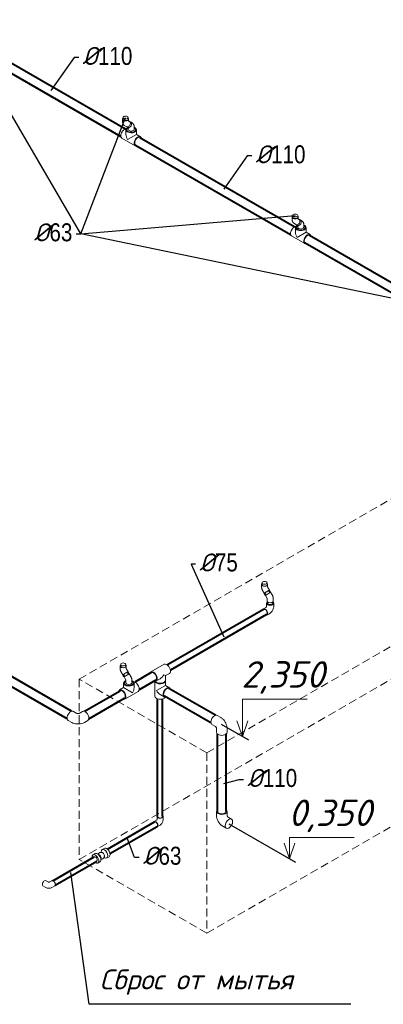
# Model space of a CAD drawing. Extents: x 4114239 to 5838486, y 780458 to 1383318.
# Tile 46 of 231: x 4355033 to 4359580, y 1017507 to 1029825. Entities that reach past the tile are written whole.
import ezdxf
from ezdxf.enums import TextEntityAlignment as Align

# ---------------------------------------------------------------- set-up
doc = ezdxf.new("R2010")
doc.units = 0
doc.header["$MEASUREMENT"] = 0
doc.linetypes.add('DASHED', pattern=[0.75, 0.5, -0.25])
doc.layers.add('02', color=7, linetype='Continuous')
for name, color, linetype, lineweight in [('1', 7, 'Continuous', 50), ('Линия', 7, 'Continuous', 35), ('Основные', 160, 'Continuous', 40)]:
    doc.layers.add(name, color=color, linetype=linetype, lineweight=lineweight)
doc.styles.add('GOST_P', font='isocpeui.ttf')
doc.styles.add('ГОСТ 250', font='isocpeui.ttf', dxfattribs={"height": 300})

msp = doc.modelspace()

# ---------------------------------------------------------------- linework, layer by layer
at = {"color": 0, "linetype": 'Continuous', "lineweight": 40, "extrusion": (-5.55112e-17, 0.816497, 0.57735)}
for p, q in [((4354415.8483, 1029577.5502), (4356353.9205, 1028458.6037)), ((4354360.8483, 1029482.2874), (4356298.9205, 1028363.3409)), ((4356537.1687, 1028352.8053), (4358475.2408, 1027233.8588)), ((4356482.1687, 1028257.5425), (4358420.2408, 1027138.596)), ((4358658.489, 1027128.0604), (4360596.5612, 1026009.1139)), ((4358603.489, 1027032.7976, 0), (4360541.5612, 1025913.8511)), ((4358165.631, 1022658.1132), (4358150.0029, 1022685.0196)), ((4358111.0712, 1022626.6131), (4358095.5257, 1022653.3774, 0)), ((4358083.6838, 1022447.3757), (4356879.9568, 1021752.4036)), ((4358121.1838, 1022382.4238), (4356917.4568, 1021687.4517)), ((4355682.3684, 1021173.3336), (4354134.8043, 1022066.8201)), ((4355627.3684, 1021078.0708, 0), (4354079.8043, 1021971.5573, 0)), ((4356343.3043, 1021605.9924), (4356327.7587, 1021632.7567, 0)), ((4356397.8641, 1021637.4925), (4356382.236, 1021664.3989)), ((4356678.8924, 1021656.5263), (4356470.6867, 1021536.3186, 0)), ((4356733.8924, 1021561.2635), (4356525.6867, 1021441.0558)), ((4357480.2655, 1021122.4194), (4356899.3554, 1021457.8081)), ((4355841.9782, 1021173.3336), (4356287.4385, 1021430.5203)), ((4355896.9782, 1021078.0708), (4356342.4385, 1021335.2575)), ((4356757.6239, 1019855.1095), (4356757.6239, 1021329.2554, 0)), ((4356820.6239, 1019855.1095), (4356820.6239, 1021329.2554)), ((4357425.2655, 1021027.1566), (4356844.3554, 1021362.5453)), ((4357505.0704, 1019920.8522), (4357505.0704, 1020888.9305)), ((4357615.0704, 1019920.8522), (4357615.0704, 1020888.9305)), ((4356129.8922, 1019447.8415), (4356718.7853, 1019787.839)), ((4356161.3922, 1019393.2819), (4356750.2853, 1019733.2794)), ((4355446.8201, 1019053.4696), (4355964.352, 1019352.2668)), ((4355478.3201, 1018998.91), (4355995.852, 1019297.7072))]:
    msp.add_line(p, q, dxfattribs=at)
for p, q in [((4355795.5072, 1027144.3147), (4356357.0917, 1028600.6228)), ((4355795.5072, 1027144.3147), (4358478.412, 1027375.878)), ((4360599.7324, 1026151.1331), (4355795.5072, 1027144.3147)), ((4359172.1437, 1017507.0094), (4355900.1902, 1017507.0094))]:
    msp.add_line(p, q)
at = {"color": 0, "linetype": 'Continuous', "lineweight": 0, "extrusion": (-5.55112e-17, 0.816497, 0.57735)}
for p, q in [((4356325.5917, 1028600.6228), (4356325.5917, 1028581.0269)), ((4356388.5917, 1028600.6228), (4356388.5917, 1028581.1094)), ((4356319.092, 1028549.851), (4356318.9706, 1028580.8075, 0)), ((4356346.4369, 1028499.353), (4356365.5225, 1028488.5321)), ((4356399.9372, 1028469.0215), (4356380.9372, 1028479.9912)), ((4356383.8248, 1028485.6274), (4356384.2438, 1028485.3898)), ((4356388.9372, 1028475.3724), (4356388.9372, 1028453.2209)), ((4356395.0914, 1028550.149), (4356394.97, 1028581.1055)), ((4356395.0561, 1028559.1529, 0), (4356403.0064, 1028554.6453)), ((4356414.897, 1028540.4317), (4356415.4589, 1028540.1132, 0)), ((4356437.9372, 1028534.8395), (4356418.9372, 1028545.8091)), ((4356464.9372, 1028484.2478), (4356464.9372, 1028453.2209)), ((4356311.4557, 1028343.9793), (4356476.9187, 1028248.4492)), ((4356361.4372, 1028448.4691), (4356361.4372, 1028390.7554)), ((4356492.4372, 1028390.7554), (4356380.6217, 1028326.1987)), ((4356492.4372, 1028448.4691), (4356492.4372, 1028390.7554)), ((4356492.4372, 1028390.7554), (4356542.4187, 1028361.8986)), ((4358440.4123, 1027325.1062), (4358440.2909, 1027356.0626)), ((4358446.912, 1027375.878), (4358446.912, 1027356.282)), ((4358509.912, 1027375.878), (4358509.912, 1027356.3645, 0)), ((4358516.4117, 1027325.4042), (4358516.2904, 1027356.3606)), ((4358467.7573, 1027274.6081), (4358486.8429, 1027263.7872)), ((4358521.2575, 1027244.2767), (4358502.2575, 1027255.2463)), ((4358505.1452, 1027260.8825), (4358505.5641, 1027260.6449)), ((4358510.2575, 1027250.6275), (4358510.2575, 1027228.476)), ((4358516.3764, 1027334.408), (4358524.3268, 1027329.9004)), ((4358536.2173, 1027315.6869), (4358536.7792, 1027315.3683)), ((4358559.2575, 1027310.0946), (4358540.2575, 1027321.0643)), ((4358586.2575, 1027259.5029), (4358586.2575, 1027228.476)), ((4358432.776, 1027119.2345), (4358598.239, 1027023.7044)), ((4358482.7575, 1027223.7242), (4358482.7575, 1027166.0105)), ((4358613.7575, 1027166.0105), (4358501.942, 1027101.4538)), ((4358613.7575, 1027223.7242), (4358613.7575, 1027166.0105)), ((4358613.7575, 1027166.0105), (4358663.739, 1027137.1537, 0)), ((4358057.4704, 1022759.9346), (4358057.5918, 1022728.838)), ((4358064.0915, 1022760.0132), (4358064.0915, 1022779.6091)), ((4358089.905, 1022650.1128), (4358070.8194, 1022682.9718)), ((4358127.0915, 1022760.0957), (4358127.0915, 1022779.6091)), ((4358133.4698, 1022760.2313), (4358133.5912, 1022729.1346)), ((4358155.6236, 1022688.2843), (4358136.538, 1022721.1434)), ((4358105.528, 1022623.4127), (4358171.3459, 1022661.4127)), ((4358105.528, 1022623.4127), (4358124.528, 1022590.5038)), ((4358127.437, 1022551.5566), (4358127.437, 1022582.5688)), ((4358171.3459, 1022661.4127), (4358190.3459, 1022628.5038)), ((4358203.437, 1022551.5566), (4358203.437, 1022582.5834)), ((4358079.9338, 1022453.8709), (4358111.0464, 1022471.8338)), ((4358120.437, 1022524.0245), (4358120.437, 1022488.0986)), ((4358133.937, 1022539.2853), (4358133.937, 1022528.0253)), ((4358196.937, 1022539.2853), (4358196.937, 1022528.0253, 0)), ((4358210.437, 1022524.0245), (4358210.437, 1022488.0986)), ((4358124.9338, 1022375.9286), (4358156.0464, 1022393.8915)), ((4356289.7034, 1021739.3139), (4356289.8248, 1021708.2173, 0)), ((4356296.3245, 1021739.3925), (4356296.3245, 1021758.9884)), ((4356359.3245, 1021739.4749), (4356359.3245, 1021758.9884)), ((4356365.7029, 1021739.6105), (4356365.8242, 1021708.5139)), ((4356387.8566, 1021667.6636), (4356368.771, 1021700.5226)), ((4356673.6424, 1021665.6195), (4356839.1054, 1021761.1496)), ((4356322.138, 1021629.492), (4356303.0524, 1021662.3511)), ((4356337.761, 1021602.792), (4356403.579, 1021640.792)), ((4356337.761, 1021602.792), (4356356.761, 1021569.883)), ((4356359.67, 1021530.9358), (4356359.67, 1021561.9481)), ((4356403.579, 1021640.792), (4356422.579, 1021607.883)), ((4356435.67, 1021530.9358), (4356435.67, 1021561.9627)), ((4356739.1424, 1021552.1702), (4356789.1239, 1021581.027)), ((4356854.6239, 1021618.8435), (4356835.4394, 1021629.9197)), ((4356854.6239, 1021618.8435), (4356904.6054, 1021647.7003)), ((4356854.6239, 1021618.8435), (4356854.6239, 1021561.1298)), ((4356282.1885, 1021439.6135), (4356332.17, 1021468.4703)), ((4356332.17, 1021468.4703), (4356332.17, 1021526.184, 0)), ((4356332.17, 1021468.4703), (4356443.9855, 1021403.9136)), ((4356463.17, 1021468.4703), (4356463.17, 1021526.184)), ((4356723.6239, 1021549.3049), (4356723.6239, 1021362.4116)), ((4356854.6239, 1021495.7582, 0), (4356742.8084, 1021431.2015)), ((4356854.6239, 1021553.4718), (4356854.6239, 1021495.7582)), ((4356854.6239, 1021495.7582), (4356904.6054, 1021466.9013)), ((4356347.6885, 1021326.1642), (4356513.1515, 1021421.6943)), ((4356789.1239, 1021382.3088), (4356839.1054, 1021353.452)), ((4355705.4035, 1021172.1586), (4355748.4975, 1021147.2783)), ((4355818.943, 1021172.1586), (4355775.8491, 1021147.2783)), ((4357503.3007, 1021121.2444), (4357546.4342, 1021096.3413)), ((4355639.9035, 1021058.7093), (4355683.0371, 1021033.8061)), ((4355884.443, 1021058.7093), (4355841.3095, 1021033.8061)), ((4357437.8007, 1021007.7951), (4357480.8946, 1020982.9148)), ((4357494.5704, 1020909.4671, 0), (4357494.5704, 1020959.2276)), ((4357625.5704, 1020909.4671), (4357625.5704, 1020959.2734)), ((4356751.1239, 1019855.1095), (4356751.1239, 1019824.0826)), ((4356827.1239, 1019855.1095), (4356827.1239, 1019824.0826)), ((4357494.5704, 1019920.8522), (4357494.5704, 1019871.0459)), ((4357625.5704, 1019920.8522), (4357625.5704, 1019871.0459)), ((4357682.3402, 1019822.5242), (4357639.2066, 1019847.4273)), ((4356715.5353, 1019793.4682), (4356742.4053, 1019808.9816)), ((4356753.5353, 1019727.6502), (4356780.4053, 1019743.1637)), ((4357616.8402, 1019709.0749), (4357573.7066, 1019733.978)), ((4355976.9721, 1019392.4619), (4355950.102, 1019376.9485)), ((4356028.1939, 1019377.6428), (4356006.2822, 1019389.882)), ((4356050.713, 1019408.181), (4356050.8183, 1019415.595)), ((4356090.1092, 1019457.7817), (4356063.2391, 1019442.2682)), ((4356072.0289, 1019402.1407), (4356072.0284, 1019402.141)), ((4356087.4556, 1019344.5409), (4356093.929, 1019340.9251, 0)), ((4356092.8825, 1019366.0211), (4356092.8826, 1019366.0205)), ((4356150.1092, 1019353.8586), (4356123.2391, 1019338.3452)), ((4356036.9721, 1019288.5389, 0), (4356010.102, 1019273.0255)), ((4356049.7492, 1019340.3078), (4356049.3929, 1019315.2121)), ((4355323.7657, 1018987.1452), (4355350.6357, 1018971.6318, 0)), ((4355361.7657, 1019052.9632), (4355388.6303, 1019037.4529)), ((4355432.9429, 1019052.9632), (4355406.0783, 1019037.4529)), ((4355470.9429, 1018987.1452), (4355444.0729, 1018971.6318))]:
    msp.add_line(p, q, dxfattribs=at)
at = {"linetype": 'DASHED', "lineweight": 9, "ltscale": 200, "extrusion": (-5.55112e-17, 0.816497, 0.57735)}
for p, q in [((4355776.4437, 1021575.543, 0), (4362521.4981, 1025469.802)), ((4357372.7203, 1020653.9323, 0), (4364117.7748, 1024548.1913)), ((4355776.4437, 1019320.5834, 0), (4362521.4981, 1023214.8424)), ((4357372.7203, 1018398.9726, 0), (4364117.7748, 1022293.2316)), ((4357372.7203, 1020653.9323, 0), (4355776.4437, 1021575.543)), ((4357372.7203, 1018398.9726, 0), (4355776.4437, 1019320.5834))]:
    msp.add_line(p, q, dxfattribs=at)
at = {"linetype": 'DASHED', "lineweight": 9, "ltscale": 200}
for p, q in [((4355776.4437, 1021575.543), (4355776.4437, 1019320.5834)), ((4357372.7203, 1020653.9323, 0), (4357372.7203, 1018398.9726, 0))]:
    msp.add_line(p, q, dxfattribs=at)
at = {"color": 7, "lineweight": 25, "ltscale": 1000, "extrusion": (-5.55112e-17, 0.816497, 0.57735)}
for p, q in [((4357554.2765, 1021011.3379, 0), (4357892.4927, 1020816.0687, 0)), ((4357649.5902, 1019765.7995), (4358482.6682, 1019284.8217))]:
    msp.add_line(p, q, dxfattribs=at)
at = {"color": 7, "lineweight": 25, "ltscale": 1000}
for points in [[(4355737.8467, 1027144.3147), (4355795.5072, 1027144.3147), (4354235.7713, 1029825.3677)], [(4355771.0454, 1029350.7768), (4355713.3849, 1029350.7768), (4355421.9635, 1028937.6487)], [(4357935.9515, 1028120.1584), (4357878.291, 1028120.1584), (4357586.8695, 1027707.0302)], [(4357232.9503, 1023013.9073), (4357175.2899, 1023013.9073), (4357583.813, 1022104.1923)], [(4357831.8393, 1020317.3952), (4357774.1788, 1020317.3952), (4357580.1551, 1020266.3986)], [(4356527.4737, 1019344.5761), (4356469.8132, 1019344.5761), (4356381.7907, 1019575.6293)]]:
    msp.add_lwpolyline(points, dxfattribs=at)
at = {"color": 0, "linetype": 'Continuous', "lineweight": 0}
for centre, major_axis, ratio, start_param, end_param in [((4356356.9703, 1028580.9565, 0), (37.9997, 0.149), 0.5799524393, 2.5400660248, 6.8687416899), ((4356344.2057, 1028400.704), (-32.75, -56.7247), 0.5773502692, 3.4652748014, 6.2831853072), ((4356357.0917, 1028581.0269), (-31.5, 0), 0.5773502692, 0, 0.7853981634), ((4356357.0917, 1028581.0269), (-31.5, 0), 0.5773502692, 0.7853981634, 2.3534697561), ((4356426.9372, 1028448.4691), (65.5, 0), 0.5773502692, 2.2632415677, 5.4977871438), ((4356384.2645, 1028521.5887), (-18.7419, -33.0566), 0.8164882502, 0, 3.1415926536), ((4356426.9372, 1028448.4691), (-55, 0), 0.5773502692, 5.4977871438, 10.2328285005), ((4356399.9372, 1028512.9002), (-19, -32.909), 0.8164965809, 6.0061065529, 7.853981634), ((4356426.9372, 1028448.4691), (-55, 0), 0.5773502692, 5.4751347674, 5.4977871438), ((4356399.9372, 1028512.9002), (-19, -32.909), 0.8164965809, 1.5707963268, 3.4502855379), ((4356426.9372, 1028448.4691), (65.5, 0), 0.5773502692, 5.4977871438, 7.2350655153), ((4356426.9372, 1028352.939), (46.3155, -80.2208), 0.5773502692, 3.926990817, 4.7123889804), ((4356426.9372, 1028453.2209), (-38, 0), 0.5773502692, 0, 0.7853981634), ((4356426.9372, 1028453.2209), (-38, 0), 0.5773502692, 0.7853981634, 3.1415926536), ((4356509.6687, 1028305.1739), (-32.75, -56.7247), 0.5773502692, 2.5675170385, 6.8572609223), ((4356509.6687, 1028305.1739), (-27.5, -47.6314), 0.5773502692, 3.1415926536, 5.4977871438), ((4356509.6687, 1028305.1739), (-27.5, -47.6314), 0.5773502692, 5.4977871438, 6.2831853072), ((4358478.2906, 1027356.2116), (37.9997, 0.149), 0.5799524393, 2.5400660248, 6.8687416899), ((4358478.412, 1027356.282), (-31.5, 0), 0.5773502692, 0, 0.7853981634), ((4358465.526, 1027175.9591), (-32.75, -56.7247), 0.5773502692, 3.4652748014, 6.2831853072), ((4358478.412, 1027356.282), (-31.5, 0), 0.5773502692, 0.7853981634, 2.353469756), ((4358548.2575, 1027223.7242), (65.5, 0), 0.5773502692, 2.2632415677, 5.4977871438), ((4358505.5848, 1027296.8438), (-18.7419, -33.0566), 0.8164882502, 0, 3.1415926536), ((4358548.2575, 1027223.7242), (-55, 0), 0.5773502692, 5.4977871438, 10.2328285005), ((4358521.2575, 1027288.1553), (-19, -32.909), 0.8164965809, 6.0061065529, 7.853981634), ((4358548.2575, 1027223.7242), (-55, 0), 0.5773502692, 5.4751347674, 5.4977871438), ((4358548.2575, 1027228.476), (-38, 0), 0.5773502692, 0, 0.7853981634), ((4358548.2575, 1027228.476), (-38, 0), 0.5773502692, 0.7853981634, 3.1415926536), ((4358521.2575, 1027288.1553), (-19, -32.909), 0.8164965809, 1.5707963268, 3.4502855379), ((4358548.2575, 1027223.7242), (65.5, 0), 0.5773502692, 5.4977871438, 7.2350655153), ((4358548.2575, 1027128.1941), (46.3155, -80.2208), 0.5773502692, 3.926990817, 4.7123889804), ((4358630.989, 1027080.429), (-32.75, -56.7247), 0.5773502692, 2.5675170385, 6.8572609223), ((4358630.989, 1027080.429), (-27.5, -47.6314), 0.5773502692, 3.1415926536, 5.4977871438), ((4358630.989, 1027080.429), (-27.5, -47.6314), 0.5773502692, 5.4977871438, 6.2831853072), ((4358095.4701, 1022760.0829), (37.9997, 0.1483), 0.5747363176, 2.5400966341, 5.4955386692), ((4358095.5915, 1022760.0132), (-31.5, 0), 0.5773502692, 0, 0.7826734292), ((4358122.7643, 1022669.1985), (-32.8593, -19.0858), 0.0036883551, 2.5480194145, 5.6677007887), ((4358122.7643, 1022669.1985), (-27.2386, -15.8211), 0.003688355, 3.1415926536, 5.6677007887), ((4358095.4701, 1022760.0829), (37.9997, 0.1483), 0.5747363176, 5.4955386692, 6.8687722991), ((4358122.7643, 1022669.1985), (-32.8593, -19.0858), 0.0036883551, 5.6677007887, 6.8767585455), ((4358122.7643, 1022669.1985), (-27.2386, -15.8211), 0.003688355, 5.6677007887, 6.2831853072), ((4358165.437, 1022551.5566), (38, 0), 0.5773502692, 3.1415926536, 6.2831853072), ((4358102.4338, 1022414.8997), (22.5, -38.9711), 0.5773502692, 5.6974997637, 10.0104635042), ((4358102.4338, 1022414.8997), (-18.75, 32.476), 0.5773502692, 3.1415926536, 6.2831853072), ((4358165.437, 1022524.0245), (-45, 0), 0.5773502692, 5.5553852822, 10.1525779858), ((4358165.437, 1022524.0245), (37.5, 0), 0.5773502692, 2.5680795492, 6.8566984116), ((4358165.437, 1022528.0253), (31.5, 0), 0.5773502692, 3.1415926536, 6.2831853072), ((4356327.7032, 1021739.4622), (37.9997, 0.1483), 0.5747363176, 2.540096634, 5.4955386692), ((4356327.8245, 1021739.3925), (-31.5, 0), 0.5773502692, 0, 0.7826734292), ((4356327.7032, 1021739.4622), (37.9997, 0.1483), 0.5747363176, 5.4955386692, 6.8687722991), ((4356871.8554, 1021704.425), (-32.75, 56.7247), 0.5773502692, 5.4977871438, 6.2831853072), ((4356871.8554, 1021704.425), (-32.75, 56.7247), 0.5773502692, 3.1415926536, 5.4977871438), ((4356354.9973, 1021648.5778), (-32.8593, -19.0858), 0.0036883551, 5.6677007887, 6.8767585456), ((4356354.9973, 1021648.5778), (-27.2386, -15.8211), 0.003688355, 5.6677007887, 6.2831853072), ((4356354.9973, 1021648.5778), (-32.8593, -19.0858), 0.0036883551, 2.5480194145, 5.6677007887), ((4356354.9973, 1021648.5778), (-27.2386, -15.8211), 0.003688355, 3.1415926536, 5.6677007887), ((4356706.3924, 1021608.8949), (-32.75, 56.7247), 0.5773502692, 5.4977871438, 6.8572609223), ((4356706.3924, 1021608.8949), (-27.5, 47.6314), 0.5773502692, 3.1415926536, 6.2831853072), ((4356706.3924, 1021608.8949), (-32.75, 56.7247), 0.5773502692, 2.5675170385, 5.4977871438), ((4356789.1239, 1021656.6599), (46.3155, 80.2208), 0.5773502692, 3.926990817, 4.7123889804), ((4356314.9385, 1021382.8889), (32.75, -56.7247), 0.5773502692, 5.7091096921, 9.9988535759), ((4356397.67, 1021526.184), (-65.5, 0), 0.5773502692, 5.3313050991, 7.0685834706), ((4356397.67, 1021526.184), (-55, 0), 0.5773502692, 5.4977871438, 10.2328285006), ((4356397.67, 1021526.184), (-65.5, 0), 0.5773502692, 0.7853981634, 4.0934728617), ((4356397.67, 1021526.184), (-55, 0), 0.5773502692, 5.4751347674, 5.4977871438), ((4356397.67, 1021530.9358), (38, 0), 0.5773502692, 3.1415926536, 6.2831853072), ((4356397.67, 1021430.6539), (-46.3155, -80.2208), 0.5773502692, 1.5707963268, 2.3561944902), ((4356480.4015, 1021478.419), (32.75, -56.7247), 0.5773502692, 0, 2.8179105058), ((4356789.1239, 1021553.4718), (-65.5, 0), 0.5773502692, 0.1115853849, 3.2430186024), ((4356789.1239, 1021561.1298), (-65.5, 0), 0.5773502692, 0.3236821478, 0.7853981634), ((4356789.1239, 1021561.1298), (-65.5, 0), 0.5773502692, 0.7853981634, 3.1415926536), ((4356789.1239, 1021553.4718), (-55, 0), 0.5773502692, 0.8429301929, 2.2986624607), ((4356871.8554, 1021410.1767), (32.75, 56.7247), 0.5773502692, 0.7853981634, 3.7156682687), ((4356871.8554, 1021410.1767), (27.5, 47.6314), 0.5773502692, 0, 3.1415926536), ((4356871.8554, 1021410.1767), (32.75, 56.7247), 0.5773502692, 5.7091096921, 7.0685834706), ((4356314.9385, 1021382.8889), (27.5, -47.6314), 0.5773502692, 0.7853981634, 3.1415926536), ((4356314.9385, 1021382.8889), (27.5, -47.6314), 0.5773502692, 0, 0.7853981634), ((4356789.1239, 1021362.4116), (-65.5, 0), 0.5773502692, 0, 2.8179105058), ((4356789.1239, 1021457.9417), (-46.3155, 80.2208), 0.5773502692, 1.5707963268, 2.3561944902), ((4355672.6535, 1021115.4339), (32.75, 56.7247), 0.5773502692, 0, 3.1415926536), ((4355851.693, 1021115.4339), (32.75, -56.7247), 0.5773502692, 0.7853981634, 3.1415926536), ((4355851.693, 1021115.4339), (32.75, -56.7247), 0.5773502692, 0, 0.7853981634), ((4357470.5507, 1021064.5198, 0), (32.75, 56.7247), 0.5773502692, 0, 3.1415926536), ((4357560.0704, 1020909.4671, 0), (65.5, 0), 0.5773502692, 3.1415926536, 6.2831853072), ((4356789.1239, 1019855.1095), (-38, 0), 0.5773502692, 5.6896120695, 7.0685834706), ((4356789.1239, 1019855.1095), (-31.5, 0), 0.5773502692, 0, 0.7853981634), ((4356789.1239, 1019855.1095), (-38, 0), 0.5773502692, 0.7853981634, 3.7351658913), ((4356789.1239, 1019855.1095), (-31.5, 0), 0.5773502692, 0.7853981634, 3.1415926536), ((4357560.0704, 1019920.8522), (-65.5, 0), 0.5773502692, 5.7091096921, 7.0685834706), ((4357560.0704, 1019920.8522), (-55, 0), 0.5773502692, 0, 0.7853981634), ((4357560.0704, 1019920.8522), (-65.5, 0), 0.5773502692, 0.7853981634, 3.7156682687), ((4357560.0704, 1019920.8522), (-55, 0), 0.5773502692, 0.7853981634, 3.1415926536), ((4356734.5353, 1019760.5592), (19, -32.909), 0.5773502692, 5.6896120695, 10.0183511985), ((4356734.5353, 1019760.5592), (-15.75, 27.2798), 0.5773502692, 3.1415926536, 6.2831853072), ((4356120.1092, 1019405.8201), (30, -51.9615), 0.5773502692, 0, 3.1415926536), ((4355980.102, 1019324.987), (30, -51.9615), 0.5773502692, 5.4977871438, 10.4428591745), ((4355980.102, 1019324.987), (-15.75, 27.2798), 0.5773502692, 3.1415926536, 6.2831853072), ((4356006.9721, 1019340.5004), (30, -51.9615), 0.5773502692, 0, 3.1415926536), ((4356028.5388, 1019352.952), (15, -25.9808), 0.5773502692, 0.7691362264, 2.3724564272), ((4356093.2391, 1019390.3067), (30, -51.9615), 0.5773502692, 5.5140490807, 10.1939141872), ((4356071.6723, 1019377.8551), (15, -25.9808), 0.5773502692, 0.8022063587, 2.3393862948), ((4355980.102, 1019324.987), (30, -51.9615), 0.5773502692, 5.2651040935, 5.4977871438), ((4355342.7657, 1019020.0542), (-19, -32.909), 0.5773502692, 3.1415926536, 6.2831853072), ((4355451.9429, 1019020.0542), (19, -32.909), 0.5773502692, 0.7853981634, 3.1415926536), ((4355451.9429, 1019020.0542), (19, -32.909), 0.5773502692, 0, 0.7853981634)]:
    msp.add_ellipse(centre, major_axis=major_axis, ratio=ratio, start_param=start_param, end_param=end_param, dxfattribs=at)
for centre, major_axis in [((4356357.0917, 1028600.6228), (-31.5, 0)), ((4358478.412, 1027375.878), (-31.5, 0)), ((4358095.5915, 1022779.6091), (-31.5, 0)), ((4356327.8245, 1021758.9884), (-31.5, 0)), ((4357649.5902, 1019765.7995), (-32.75, -56.7247))]:
    msp.add_ellipse(centre, major_axis=major_axis, ratio=0.5773502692, dxfattribs=at)
for points, knots in [([(4356319.092, 1028549.851), (4356319.1052, 1028546.4725), (4356319.347, 1028543.0219), (4356320.4296, 1028535.9786), (4356321.2709, 1028532.3832), (4356323.7552, 1028525.1224, 0), (4356325.4026, 1028521.4536), (4356329.7071, 1028514.2917), (4356332.3729, 1028510.8007), (4356338.7302, 1028504.4628, 0), (4356342.4233, 1028501.6285), (4356346.4369, 1028499.353)], [3.14610996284, 3.14610996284, 3.14610996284, 3.14610996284, 3.30318959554, 3.30318959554, 3.46026922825, 3.46026922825, 3.61734886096, 3.61734886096, 3.77442849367, 3.77442849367, 3.93150812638, 3.93150812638, 3.93150812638, 3.93150812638]), ([(4356437.9372, 1028534.8395), (4356441.9329, 1028532.5325), (4356445.6001, 1028529.6717), (4356451.8999, 1028523.2966), (4356454.5346, 1028519.7946), (4356458.7817, 1028512.6218), (4356460.4026, 1028508.9528), (4356462.8408, 1028501.6955), (4356463.6622, 1028498.1038), (4356464.7102, 1028491.0685), (4356464.9372, 1028487.6222), (4356464.9372, 1028484.2478)], [5.49778714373, 5.49778714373, 5.49778714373, 5.49778714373, 5.65486677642, 5.65486677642, 5.81194640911, 5.81194640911, 5.9690260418, 5.9690260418, 6.12610567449, 6.12610567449, 6.28318530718, 6.28318530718, 6.28318530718, 6.28318530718]), ([(4358440.4123, 1027325.1062), (4358440.4256, 1027321.7276), (4358440.6674, 1027318.277), (4358441.75, 1027311.2338), (4358442.5912, 1027307.6383), (4358445.0756, 1027300.3775), (4358446.7229, 1027296.7088), (4358451.0275, 1027289.5469, 0), (4358453.6933, 1027286.0558), (4358460.0505, 1027279.7179, 0), (4358463.7437, 1027276.8837), (4358467.7573, 1027274.6081)], [3.14610996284, 3.14610996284, 3.14610996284, 3.14610996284, 3.30318959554, 3.30318959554, 3.46026922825, 3.46026922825, 3.61734886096, 3.61734886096, 3.77442849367, 3.77442849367, 3.93150812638, 3.93150812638, 3.93150812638, 3.93150812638]), ([(4358559.2575, 1027310.0946), (4358563.2533, 1027307.7876), (4358566.9204, 1027304.9269), (4358573.2202, 1027298.5517), (4358575.855, 1027295.0498), (4358580.102, 1027287.877), (4358581.7229, 1027284.208), (4358584.1612, 1027276.9507), (4358584.9825, 1027273.3589), (4358586.0305, 1027266.3237), (4358586.2575, 1027262.8774, 0), (4358586.2575, 1027259.5029)], [5.49778714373, 5.49778714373, 5.49778714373, 5.49778714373, 5.65486677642, 5.65486677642, 5.81194640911, 5.81194640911, 5.9690260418, 5.9690260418, 6.12610567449, 6.12610567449, 6.28318530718, 6.28318530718, 6.28318530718, 6.28318530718]), ([(4358070.8194, 1022682.9718), (4358069.2266, 1022685.7141), (4358067.7579, 1022688.5283), (4358065.0827, 1022694.2842), (4358063.8763, 1022697.2259), (4358061.7473, 1022703.2263), (4358060.8246, 1022706.2851), (4358059.2958, 1022712.5185), (4358058.6893, 1022715.6931), (4358057.8442, 1022722.1675), (4358057.6049, 1022725.4675), (4358057.5918, 1022728.838)], [5.49326983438, 5.49326983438, 5.49326983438, 5.49326983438, 5.65034946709, 5.65034946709, 5.8074290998, 5.8074290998, 5.96450873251, 5.96450873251, 6.12158836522, 6.12158836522, 6.27866799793, 6.27866799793, 6.27866799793, 6.27866799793]), ([(4358136.538, 1022721.1434), (4358136.0991, 1022721.8989), (4358135.6946, 1022722.6756), (4358134.9864, 1022724.1995), (4358134.6827, 1022724.9466), (4358134.1986, 1022726.3111), (4358134.0151, 1022726.9315), (4358133.7592, 1022727.9613, 0), (4358133.6823, 1022728.3792), (4358133.6006, 1022728.9512), (4358133.5921, 1022729.1193), (4358133.5912, 1022729.145)], [5.49326983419, 5.49326983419, 5.49326983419, 5.49326983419, 5.65034946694, 5.65034946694, 5.80742909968, 5.80742909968, 5.96002260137, 5.96002260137, 6.10540145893, 6.10540145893, 6.24215385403, 6.24215385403, 6.24215385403, 6.24215385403]), ([(4358127.4371, 1022582.5639), (4358127.4371, 1022582.5639), (4358127.4334, 1022582.6806), (4358127.3777, 1022583.1346), (4358127.3178, 1022583.505), (4358127.1073, 1022584.4282), (4358126.9562, 1022584.9827), (4358126.5461, 1022586.2291), (4358126.2827, 1022586.9258), (4358125.6445, 1022588.3966), (4358125.2654, 1022589.1727), (4358124.7428, 1022590.1269), (4358124.6365, 1022590.3159), (4358124.528, 1022590.5038)], [3.17035759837, 3.17035759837, 3.17035759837, 3.17035759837, 3.2929634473, 3.2929634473, 3.43585324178, 3.43585324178, 3.58020002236, 3.58020002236, 3.73091847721, 3.73091847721, 3.88799810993, 3.88799810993, 3.92699081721, 3.92699081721, 3.92699081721, 3.92699081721]), ([(4358203.437, 1022582.5834), (4358203.437, 1022585.9579), (4358203.2093, 1022589.2618), (4358202.3855, 1022595.7434), (4358201.7887, 1022598.9215), (4358200.2782, 1022605.1616), (4358199.3641, 1022608.2237), (4358197.2516, 1022614.2309), (4358196.0529, 1022617.176), (4358193.393, 1022622.9393), (4358191.9316, 1022625.7574), (4358190.3459, 1022628.5038)], [3.14159265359, 3.14159265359, 3.14159265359, 3.14159265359, 3.29867228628, 3.29867228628, 3.45575191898, 3.45575191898, 3.61283155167, 3.61283155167, 3.76991118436, 3.76991118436, 3.92699081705, 3.92699081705, 3.92699081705, 3.92699081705]), ([(4358111.0199, 1022471.8184), (4358111.0473, 1022471.8361), (4358111.1381, 1022471.8965), (4358111.488, 1022472.1603), (4358111.8093, 1022472.4219), (4358112.5824, 1022473.1384), (4358113.0347, 1022473.5938), (4358114.0139, 1022474.6866), (4358114.5431, 1022475.3305), (4358115.619, 1022476.7742, 0), (4358116.1655, 1022477.5797), (4358117.2073, 1022479.2792, 0), (4358117.701, 1022480.1749), (4358118.5739, 1022481.9457, 0), (4358118.9539, 1022482.8209), (4358119.5695, 1022484.4341), (4358119.8096, 1022485.1758), (4358120.1578, 1022486.4374), (4358120.2712, 1022486.9657), (4358120.4062, 1022487.749), (4358120.4296, 1022488.0102), (4358120.4362, 1022488.1142), (4358120.4367, 1022488.1231), (4358120.437, 1022488.1293)], [4.7705675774, 4.7705675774, 4.7705675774, 4.7705675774, 4.8641775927, 4.8641775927, 5.0062872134, 5.0062872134, 5.1489151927, 5.1489151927, 5.2971996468, 5.2971996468, 5.452171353, 5.452171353, 5.6110903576, 5.6110903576, 5.7688437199, 5.7688437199, 5.9208020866, 5.9208020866, 6.0657821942, 6.0657821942, 6.2072135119, 6.2072135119, 6.2250067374, 6.2250067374, 6.2250067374, 6.2250067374]), ([(4358156.0464, 1022393.8915), (4358162.9203, 1022397.8601), (4358168.9783, 1022402.5701), (4358179.8982, 1022412.9716), (4358184.7545, 1022418.6765), (4358193.3486, 1022430.8482), (4358197.0826, 1022437.3157), (4358203.3266, 1022450.8443), (4358205.839, 1022457.9023), (4358209.387, 1022472.56), (4358210.437, 1022480.1614), (4358210.437, 1022488.0986)], [4.7123889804, 4.7123889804, 4.7123889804, 4.7123889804, 5.0265482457, 5.0265482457, 5.3407075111, 5.3407075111, 5.6548667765, 5.6548667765, 5.9690260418, 5.9690260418, 6.2831853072, 6.2831853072, 6.2831853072, 6.2831853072]), ([(4356303.0524, 1021662.3511), (4356301.4596, 1021665.0934), (4356299.9909, 1021667.9076), (4356297.3158, 1021673.6635), (4356296.1093, 1021676.6051), (4356293.9804, 1021682.6056), (4356293.0577, 1021685.6643), (4356291.5289, 1021691.8977), (4356290.9224, 1021695.0724), (4356290.0772, 1021701.5468), (4356289.838, 1021704.8468), (4356289.8248, 1021708.2173)], [5.49326983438, 5.49326983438, 5.49326983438, 5.49326983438, 5.65034946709, 5.65034946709, 5.8074290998, 5.8074290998, 5.96450873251, 5.96450873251, 6.12158836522, 6.12158836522, 6.27866799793, 6.27866799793, 6.27866799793, 6.27866799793]), ([(4356368.771, 1021700.5226), (4356368.3322, 1021701.2782), (4356367.9277, 1021702.0549), (4356367.2195, 1021703.5787), (4356366.9158, 1021704.3259), (4356366.4317, 1021705.6904), (4356366.2481, 1021706.3107), (4356365.9923, 1021707.3405), (4356365.9153, 1021707.7585), (4356365.8337, 1021708.3305), (4356365.8251, 1021708.4985), (4356365.8242, 1021708.5243)], [5.49326983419, 5.49326983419, 5.49326983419, 5.49326983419, 5.65034946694, 5.65034946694, 5.80742909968, 5.80742909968, 5.96002260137, 5.96002260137, 6.10540145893, 6.10540145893, 6.24215385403, 6.24215385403, 6.24215385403, 6.24215385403]), ([(4356359.6702, 1021561.9431), (4356359.6702, 1021561.9431), (4356359.6665, 1021562.0599), (4356359.6107, 1021562.5139), (4356359.5508, 1021562.8842), (4356359.3404, 1021563.8074), (4356359.1892, 1021564.362), (4356358.7791, 1021565.6083), (4356358.5158, 1021566.3051), (4356357.8776, 1021567.7759, 0), (4356357.4985, 1021568.5519), (4356356.9758, 1021569.5061), (4356356.8695, 1021569.6952), (4356356.761, 1021569.883)], [3.17035759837, 3.17035759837, 3.17035759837, 3.17035759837, 3.2929634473, 3.2929634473, 3.43585324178, 3.43585324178, 3.58020002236, 3.58020002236, 3.73091847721, 3.73091847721, 3.88799810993, 3.88799810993, 3.92699081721, 3.92699081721, 3.92699081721, 3.92699081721]), ([(4356435.67, 1021561.9627), (4356435.67, 1021565.3372), (4356435.4424, 1021568.6411), (4356434.6186, 1021575.1227), (4356434.0218, 1021578.3008), (4356432.5113, 1021584.5409), (4356431.5972, 1021587.603, 0), (4356429.4846, 1021593.6102), (4356428.286, 1021596.5553), (4356425.626, 1021602.3186), (4356424.1646, 1021605.1367), (4356422.579, 1021607.883)], [3.14159265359, 3.14159265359, 3.14159265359, 3.14159265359, 3.29867228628, 3.29867228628, 3.45575191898, 3.45575191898, 3.61283155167, 3.61283155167, 3.76991118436, 3.76991118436, 3.92699081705, 3.92699081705, 3.92699081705, 3.92699081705]), ([(4355775.8627, 1021147.2854), (4355775.8627, 1021147.2854), (4355775.7151, 1021147.2078), (4355775.0833, 1021146.9398, 0), (4355774.5217, 1021146.7259), (4355773.0603, 1021146.2742, 0), (4355772.1598, 1021146.036), (4355770.0755, 1021145.5982), (4355768.8821, 1021145.4002), (4355766.2863, 1021145.0952), (4355764.8771, 1021144.9925), (4355761.9841, 1021144.9157), (4355760.4994, 1021144.9449), (4355757.6385, 1021145.132, 0), (4355756.2616, 1021145.2891), (4355753.7847, 1021145.6856), (4355752.6766, 1021145.9218), (4355750.835, 1021146.3995), (4355750.087, 1021146.6405), (4355749.0013, 1021147.0398), (4355748.6545, 1021147.2003), (4355748.5003, 1021147.2766), (4355748.4838, 1021147.2854), (4355748.4838, 1021147.2854)], [1.6098206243, 1.6098206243, 1.6098206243, 1.6098206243, 1.7226087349, 1.7226087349, 1.8646824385, 1.8646824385, 2.0072277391, 2.0072277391, 2.1553935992, 2.1553935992, 2.3102257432, 2.3102257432, 2.4690036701, 2.4690036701, 2.626633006, 2.626633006, 2.7784948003, 2.7784948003, 2.9234041, 2.9234041, 3.0647788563, 3.0647788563, 3.102568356, 3.102568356, 3.102568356, 3.102568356]), ([(4357546.4342, 1021096.3413), (4357556.4361, 1021090.5667, 0), (4357565.2506, 1021083.7136), (4357581.1386, 1021068.5797), (4357588.2041, 1021060.2795), (4357600.7079, 1021042.5706), (4357606.1405, 1021033.161), (4357615.225, 1021013.478), (4357618.8804, 1021003.209), (4357624.0428, 1020981.8826), (4357625.5704, 1020970.8226), (4357625.5704, 1020959.2734)], [1.5707963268, 1.5707963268, 1.5707963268, 1.5707963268, 1.8849555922, 1.8849555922, 2.1991148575, 2.1991148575, 2.5132741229, 2.5132741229, 2.8274333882, 2.8274333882, 3.1415926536, 3.1415926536, 3.1415926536, 3.1415926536]), ([(4355841.3095, 1021033.8061), (4355831.3076, 1021028.0315), (4355820.9654, 1021023.8245), (4355799.915, 1021017.632, 0), (4355789.1941, 1021015.6632), (4355767.6059, 1021013.6891), (4355756.7406, 1021013.6891), (4355735.1524, 1021015.6632), (4355724.4315, 1021017.632), (4355703.3811, 1021023.8245), (4355693.039, 1021028.0315, 0), (4355683.0371, 1021033.8061)], [1.5707963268, 1.5707963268, 1.5707963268, 1.5707963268, 1.8849555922, 1.8849555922, 2.1991148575, 2.1991148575, 2.5132741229, 2.5132741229, 2.8274333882, 2.8274333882, 3.1415926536, 3.1415926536, 3.1415926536, 3.1415926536]), ([(4357480.8817, 1020982.9231), (4357480.8817, 1020982.9231), (4357481.0227, 1020982.8341), (4357481.5707, 1020982.4209), (4357482.0368, 1020982.0415), (4357483.1586, 1020981.0017), (4357483.8151, 1020980.3409), (4357485.2365, 1020978.7548), (4357486.0046, 1020977.8203), (4357487.5667, 1020975.7248), (4357488.3602, 1020974.5557), (4357489.8732, 1020972.0887), (4357490.5903, 1020970.7884), (4357491.8587, 1020968.2172), (4357492.4111, 1020966.9461), (4357493.3062, 1020964.6029), (4357493.6557, 1020963.5251), (4357494.1627, 1020961.6914, 0), (4357494.328, 1020960.9231), (4357494.5251, 1020959.7832), (4357494.5595, 1020959.4026), (4357494.5705, 1020959.231), (4357494.5711, 1020959.2123), (4357494.5711, 1020959.2123)], [1.6098206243, 1.6098206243, 1.6098206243, 1.6098206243, 1.7226087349, 1.7226087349, 1.8646824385, 1.8646824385, 2.0072277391, 2.0072277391, 2.1553935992, 2.1553935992, 2.3102257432, 2.3102257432, 2.4690036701, 2.4690036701, 2.626633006, 2.626633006, 2.7784948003, 2.7784948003, 2.9234041, 2.9234041, 3.0647788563, 3.0647788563, 3.102568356, 3.102568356, 3.102568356, 3.102568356]), ([(4357494.5704, 1019871.0459), (4357494.5704, 1019859.4967), (4357496.0981, 1019848.4367), (4357501.2605, 1019827.1102), (4357504.9159, 1019816.8413), (4357514.0004, 1019797.1582), (4357519.433, 1019787.7487), (4357531.9367, 1019770.0397), (4357539.0022, 1019761.7396), (4357554.8903, 1019746.6057), (4357563.7047, 1019739.7526), (4357573.7066, 1019733.978)], [0, 0, 0, 0, 0.3141592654, 0.3141592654, 0.6283185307, 0.6283185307, 0.9424777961, 0.9424777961, 1.2566370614, 1.2566370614, 1.5707963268, 1.5707963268, 1.5707963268, 1.5707963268]), ([(4357625.5704, 1019871.0916), (4357625.5728, 1019871.0441), (4357625.5829, 1019870.8872, 0), (4357625.6601, 1019870.2592), (4357625.7557, 1019869.6659), (4357626.0952, 1019868.1745), (4357626.3393, 1019867.2755), (4357627.0022, 1019865.2515, 0), (4357627.4275, 1019864.119), (4357628.4612, 1019861.7185, 0), (4357629.0769, 1019860.4467), (4357630.4569, 1019857.9029), (4357631.2244, 1019856.6317), (4357632.817, 1019854.2477), (4357633.6415, 1019853.1338), (4357635.2233, 1019851.187), (4357635.9819, 1019850.3454), (4357637.3164, 1019848.9895), (4357637.8991, 1019848.4621), (4357638.7878, 1019847.7215), (4357639.1002, 1019847.5015), (4357639.2274, 1019847.4167), (4357639.2385, 1019847.4095), (4357639.2462, 1019847.4045)], [0.0589112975, 0.0589112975, 0.0589112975, 0.0589112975, 0.1518124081, 0.1518124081, 0.2938861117, 0.2938861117, 0.4364314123, 0.4364314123, 0.5845972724, 0.5845972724, 0.7394294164, 0.7394294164, 0.8982073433, 0.8982073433, 1.0558366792, 1.0558366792, 1.2076984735, 1.2076984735, 1.3526077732, 1.3526077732, 1.4939825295, 1.4939825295, 1.5118850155, 1.5118850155, 1.5118850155, 1.5118850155]), ([(4356751.1239, 1019824.0889), (4356751.1235, 1019824.0707), (4356751.1184, 1019823.9345), (4356751.0572, 1019823.4351), (4356750.9926, 1019823.0377), (4356750.768, 1019822.0543), (4356750.6068, 1019821.4654), (4356750.1698, 1019820.1444), (4356749.8891, 1019819.4067), (4356749.2075, 1019817.8488), (4356748.8015, 1019817.0262), (4356747.8953, 1019815.391), (4356747.3929, 1019814.5792), (4356746.3579, 1019813.0712), (4356745.8257, 1019812.3738), (4356744.8156, 1019811.1709), (4356744.3362, 1019810.6586), (4356743.5061, 1019809.8483), (4356743.15, 1019809.5409), (4356742.6246, 1019809.1242), (4356742.4505, 1019809.01), (4356742.4042, 1019808.9812), (4356742.4015, 1019808.9795), (4356742.3999, 1019808.9785, 0)], [0.0281507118, 0.0281507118, 0.0281507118, 0.0281507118, 0.1510691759, 0.1510691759, 0.2948637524, 0.2948637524, 0.4410610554, 0.4410610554, 0.5943383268, 0.5943383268, 0.755083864, 0.755083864, 0.9197464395, 0.9197464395, 1.0824726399, 1.0824726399, 1.2382530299, 1.2382530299, 1.3860236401, 1.3860236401, 1.5297246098, 1.5297246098, 1.5426456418, 1.5426456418, 1.5426456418, 1.5426456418]), ([(4356827.1239, 1019824.0826), (4356827.1239, 1019817.2847, 0), (4356826.2242, 1019810.7628), (4356823.177, 1019798.1743), (4356821.0175, 1019792.1063), (4356815.6477, 1019780.4717), (4356812.4354, 1019774.9079, 0), (4356805.0445, 1019764.4402), (4356800.8691, 1019759.5359), (4356791.4908, 1019750.6027), (4356786.2925, 1019746.5627), (4356780.4053, 1019743.1637)], [0, 0, 0, 0, 0.3141592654, 0.3141592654, 0.6283185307, 0.6283185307, 0.9424777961, 0.9424777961, 1.2566370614, 1.2566370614, 1.5707963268, 1.5707963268, 1.5707963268, 1.5707963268]), ([(4356072.0284, 1019402.141), (4356068.6815, 1019404.1383), (4356064.521, 1019406.0635), (4356054.6356, 1019408.1888), (4356049.254, 1019408.5907), (4356038.8577, 1019406.9318, 0), (4356034.0949, 1019405.3885), (4356025.7009, 1019400.8369), (4356022.0451, 1019397.9851), (4356016.4618, 1019392.101), (4356014.3678, 1019389.1526), (4356012.7556, 1019386.2662)], [4.6955807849, 4.6955807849, 4.6955807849, 4.6955807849, 5.0164729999, 5.0164729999, 5.2804163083, 5.2804163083, 5.4823542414, 5.4823542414, 5.6671943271, 5.6671943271, 5.8294313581, 5.8294313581, 5.8294313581, 5.8294313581]), ([(4356049.4981, 1019322.6262), (4356051.826, 1019322.5931), (4356054.2957, 1019322.7493), (4356061.3513, 1019323.8748), (4356066.1142, 1019325.4177), (4356074.5085, 1019329.969), (4356078.1645, 1019332.8207), (4356084.2793, 1019339.2644), (4356086.6647, 1019342.8538), (4356090.4203, 1019350.3765, 0), (4356091.5542, 1019354.2413), (4356092.7484, 1019360.7599), (4356092.9186, 1019363.5207), (4356092.8826, 1019366.0205)], [2.0245502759, 2.0245502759, 2.0245502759, 2.0245502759, 2.1387899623, 2.1387899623, 2.3407331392, 2.3407331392, 2.5255735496, 2.5255735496, 2.7208254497, 2.7208254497, 2.9525661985, 2.9525661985, 3.158400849, 3.158400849, 3.158400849, 3.158400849]), ([(4355406.0802, 1019037.4539), (4355406.0802, 1019037.4539), (4355405.9582, 1019037.3874), (4355405.4788, 1019037.1837), (4355405.1023, 1019037.041), (4355404.1383, 1019036.7438), (4355403.5477, 1019036.589), (4355402.1852, 1019036.3068), (4355401.406, 1019036.1812), (4355399.716, 1019035.9924), (4355398.8006, 1019035.9327), (4355396.9314, 1019035.9), (4355395.9772, 1019035.9292), (4355394.1537, 1019036.0715), (4355393.2836, 1019036.1836), (4355391.7368, 1019036.457), (4355391.0535, 1019036.616), (4355389.9367, 1019036.9298), (4355389.4924, 1019037.0844), (4355388.8688, 1019037.3311), (4355388.6829, 1019037.4248), (4355388.6319, 1019037.452), (4355388.6284, 1019037.4539), (4355388.6284, 1019037.4539)], [1.5895074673, 1.5895074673, 1.5895074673, 1.5895074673, 1.7218655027, 1.7218655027, 1.8656600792, 1.8656600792, 2.0118573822, 2.0118573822, 2.1651346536, 2.1651346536, 2.3258801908, 2.3258801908, 2.4905427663, 2.4905427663, 2.6532689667, 2.6532689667, 2.8090493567, 2.8090493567, 2.956819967, 2.956819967, 3.1005209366, 3.1005209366, 3.122881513, 3.122881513, 3.122881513, 3.122881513]), ([(4355444.0729, 1018971.6318), (4355438.1857, 1018968.2328), (4355432.0877, 1018965.751), (4355419.6622, 1018962.0957), (4355413.3273, 1018960.9319), (4355400.5666, 1018959.765), (4355394.142, 1018959.765), (4355381.3813, 1018960.9319), (4355375.0464, 1018962.0957), (4355362.6209, 1018965.751, 0), (4355356.5229, 1018968.2328), (4355350.6357, 1018971.6318)], [1.5707963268, 1.5707963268, 1.5707963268, 1.5707963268, 1.8849555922, 1.8849555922, 2.1991148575, 2.1991148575, 2.5132741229, 2.5132741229, 2.8274333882, 2.8274333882, 3.1415926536, 3.1415926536, 3.1415926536, 3.1415926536])]:
    msp.add_open_spline(points, degree=3, knots=knots, dxfattribs=at)
at = {"layer": '02'}
msp.add_line((4355900.1902, 1017507.0094), (4355674.3381, 1019154.0269), dxfattribs=at)
at = {"layer": 'Линия', "linetype": 'ByBlock', "lineweight": 0, "ltscale": 10}
for p, q in [((4357818.7703, 1020858.6323, 0), (4357818.7703, 1021324.2592, 0)), ((4357818.7703, 1021324.2592, 0), (4358627.411, 1021324.2592, 0)), ((4357818.7703, 1020858.6323, 0), (4357749.3474, 1021054.953, 0)), ((4357818.7703, 1020858.6323, 0), (4357884.1079, 1021054.953, 0)), ((4358408.9459, 1019327.3853), (4358408.9459, 1019592.9447)), ((4358408.9459, 1019592.9447), (4359217.5866, 1019592.9447)), ((4358408.9459, 1019327.3853), (4358339.523, 1019523.7059)), ((4358408.9459, 1019327.3853), (4358474.2834, 1019523.7059))]:
    msp.add_line(p, q, dxfattribs=at)

# ---------------------------------------------------------------- texts
at = {"layer": '1', "ltscale": 20, "style": 'GOST_P'}
for s, p in [('2,350', (4358324.4233, 1021468.7044, 0)), ('0,350', (4358914.5989, 1019737.3899))]:
    msp.add_text(s, height=330.75, dxfattribs=at).set_placement(p, align=Align.CENTER)
at = {"layer": 'Основные', "color": 0, "style": 'ГОСТ 250'}
msp.add_text('Сброс от мытья  ', height=250, dxfattribs=at).set_placement((4356031.4114, 1017692.989))
at = {"layer": 'Основные', "color": 0, "char_height": 225, "style": 'ГОСТ 250'}
for s, insert, attachment_point in [('%%C{\\fArial Narrow|b0|i0|c0|p34;110}', (4355817.3539, 1029256.2037), 7), ('%%C{\\fArial Narrow|b0|i0|c0|p34;110}', (4357982.26, 1028025.5853), 7), ('%%C{\\fArial Narrow|b0|i0|c0|p34;63}', (4355691.5382, 1027049.7416), 9), ('%%C{\\fArial Narrow|b0|i0|c0|p34;75}', (4357279.2589, 1022919.3343), 7), ('%%C{\\fArial Narrow|b0|i0|c0|p34;110}', (4357878.1478, 1020222.8221), 7), ('%%C{\\fArial Narrow|b0|i0|c0|p34;63}', (4356573.7822, 1019250.0031), 7)]:
    msp.add_mtext(s, dxfattribs=dict(at, insert=insert, attachment_point=attachment_point))

doc.saveas('drawing.dxf')
